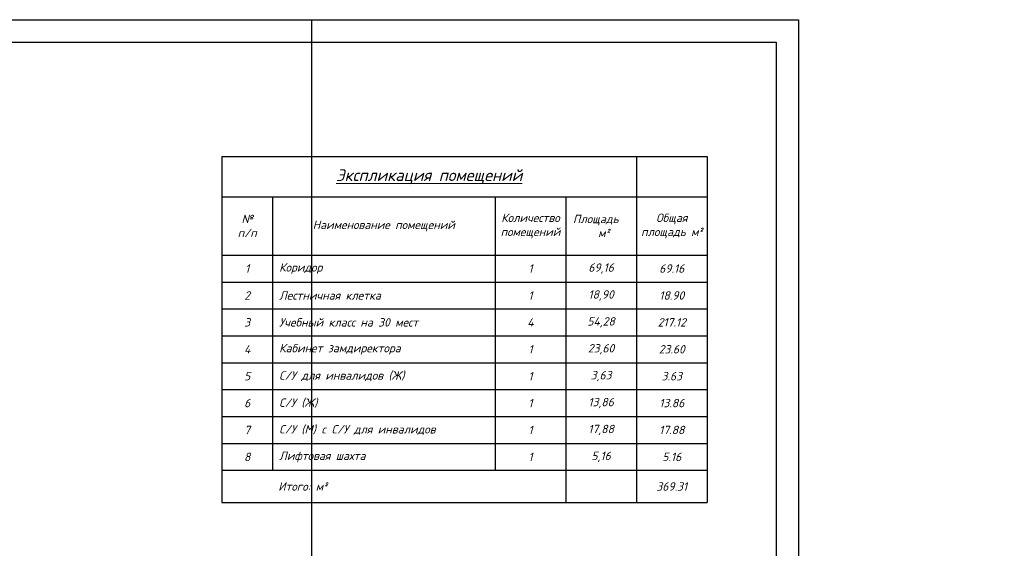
# Model space of a CAD drawing. Header units: millimetres. Extents: x 1114507 to 93926427, y 174473 to 817039.
# Tile 235 of 256: x 1635201 to 1657153, y 773683 to 785472. Entities that reach past the tile are written whole.
import ezdxf

# ---------------------------------------------------------------- set-up
doc = ezdxf.new("R2010")
doc.units = ezdxf.units.MM
doc.layers.add('Размер 1', color=251, linetype='Continuous', lineweight=20)
doc.styles.add('iso', font='isocpeur.TTF')
doc.styles.add('ISOCPEUR 1', font='isocpeur.TTF')
doc.styles.add('Текст1', font='isocpeui.ttf', dxfattribs={"height": 300})

# ---------------------------------------------------------------- blocks, each defined once
blk = doc.blocks.new('*T1492')
at = {"layer": 'Размер 1', "color": 0, "linetype": 'ByBlock', "lineweight": -2, "ltscale": 100, "transparency": 16777216}
for p, q in [((0, 0), (10815, 0)), ((0, 0), (0, -7716)), ((9240, 0), (9240, -7716)), ((10815, 0), (10815, -7716)), ((0, -896), (10815, -896)), ((1125, -896), (1125, -6996)), ((6090, -896), (6090, -6996)), ((7665, -896), (7665, -7716)), ((0, -2196), (10815, -2196)), ((0, -2796), (10815, -2796)), ((0, -3396), (10815, -3396)), ((0, -3996), (10815, -3996)), ((0, -4596), (10815, -4596)), ((0, -5196), (10815, -5196)), ((0, -5796), (10815, -5796)), ((0, -6396), (10815, -6396)), ((0, -6996), (10815, -6996)), ((0, -7716), (10815, -7716))]:
    blk.add_line(p, q, dxfattribs=at)
at = {"layer": 'Размер 1', "color": 0, "lineweight": 15, "ltscale": 100, "transparency": 16777216}
for s, insert, char_height, width, attachment_point, style in [('{\\fISOCPEUR|b1|i1|c204|p34;\\L\\C7;Экспликация помещений}', (4620, -448), 262.5, 9120, 5, 'iso'), ('{\\fISOCPEUR|b1|i1|c204|p34;№\\Pп/п}', (562, -1546), 187.5, 1005, 5, 'iso'), ('{\\fISOCPEUR|b1|i1|c204|p34;\\C7;Количество помещений}', (6878, -1546), 187.5, 1455, 5, 'iso'), ('{\\fISOCPEUR|b1|i1|c204|p34;\\C7;Площадь     м²}', (8452, -1546), 187.5, 1455, 5, 'iso'), ('{\\fISOCPEUR|b1|i1|c204|p34;Общая площадь м²}', (10028, -1546), 187.5, 1455, 5, 'iso'), ('{\\fISOCPEUR|b1|i1|c204|p34;\\C7;Наименование помещений }', (3608, -1546), 187.5, 4845, 5, 'iso'), ('Коридор', (1275, -2496), 187.5, 4665, 4, 'Текст1'), ('{\\fISOCPEUR|b0|i1|c204|p34;69.16}', (10028, -2496), 187.5, 1455, 5, 'iso'), ('Лестничная клетка ', (1275, -3096), 187.5, 4665, 4, 'Текст1'), ('{\\fISOCPEUR|b0|i1|c204|p34;18.90}', (10028, -3096), 187.5, 1455, 5, 'iso'), ('\\A1;Учебный класс на 30 мест ', (1275, -3696), 187.5, 4665, 4, 'Текст1'), ('{\\fISOCPEUR|b0|i1|c204|p34;217.12}', (10028, -3696), 187.5, 1455, 5, 'iso'), ('\\A1;Кабинет замдиректора', (1275, -4296), 187.5, 4665, 4, 'Текст1'), ('{\\fISOCPEUR|b0|i1|c204|p34;23.60}', (10028, -4296), 187.5, 1455, 5, 'iso'), ('С/У для инвалидов (Ж)', (1275, -4896), 187.5, 4665, 4, 'Текст1'), ('{\\fISOCPEUR|b0|i1|c204|p34;3,63}', (8452, -4896), 187.5, 1455, 5, 'iso'), ('{\\fISOCPEUR|b0|i1|c204|p34;3.63}', (10028, -4896), 187.5, 1455, 5, 'iso'), ('С/У (Ж)', (1275, -5496), 187.5, 4665, 4, 'Текст1'), ('{\\fISOCPEUR|b0|i1|c204|p34;13.86}', (10028, -5496), 187.5, 1455, 5, 'iso'), ('С/У (М) c С/У для инвалидов ', (1275, -6096), 187.5, 4665, 4, 'Текст1'), ('{\\fISOCPEUR|b0|i1|c204|p34;17.88}', (10028, -6096), 187.5, 1455, 5, 'iso'), ('Лифтовая шахта', (1275, -6696), 187.5, 4665, 4, 'Текст1'), ('{\\fISOCPEUR|b0|i1|c204|p34;5.16}', (10028, -6696), 187.5, 1455, 5, 'iso'), ('{\\fISOCPEUR|b0|i1|c204|p34;\\C158;          Итого: м²}', (60, -7356), 187.5, 7545, 4, 'iso')]:
    blk.add_mtext(s, dxfattribs=dict(at, insert=insert, char_height=char_height, width=width, attachment_point=attachment_point, style=style))
at = {"layer": 'Размер 1', "color": 7, "lineweight": 15, "ltscale": 100, "transparency": 16777216, "char_height": 187.5, "attachment_point": 5, "style": 'iso'}
for s, insert, width in [('{\\fISOCPEUR|b0|i1|c204|p34;1}', (562, -2496), 1005), ('{\\fISOCPEUR|b0|i1|c204|p34;1', (6878, -2496), 1455), ('{\\fISOCPEUR|b0|i1|c204|p34;69,16}', (8452, -2496), 1455), ('{\\fISOCPEUR|b0|i1|c204|p34;2}', (562, -3096), 1005), ('{\\fISOCPEUR|b0|i1|c204|p34;1', (6878, -3096), 1455), ('{\\fISOCPEUR|b0|i1|c204|p34;18,90}', (8452, -3096), 1455), ('{\\fISOCPEUR|b0|i1|c204|p34;3}', (562, -3696), 1005), ('{\\fISOCPEUR|b0|i1|c204|p34;4', (6878, -3696), 1455), ('{\\fISOCPEUR|b0|i1|c204|p34;54,28}', (8452, -3696), 1455), ('{\\fISOCPEUR|b0|i1|c204|p34;4}', (562, -4296), 1005), ('{\\fISOCPEUR|b0|i1|c204|p34;1', (6878, -4296), 1455), ('{\\fISOCPEUR|b0|i1|c204|p34;23,60}', (8452, -4296), 1455), ('{\\fISOCPEUR|b0|i1|c204|p34;5}', (562, -4896), 1005), ('{\\fISOCPEUR|b0|i1|c204|p34;1', (6878, -4896), 1455), ('{\\fISOCPEUR|b0|i1|c204|p34;6}', (562, -5496), 1005), ('{\\fISOCPEUR|b0|i1|c204|p34;1', (6878, -5496), 1455), ('{\\fISOCPEUR|b0|i1|c204|p34;13,86}', (8452, -5496), 1455), ('{\\fISOCPEUR|b0|i1|c204|p34;7}', (562, -6096), 1005), ('{\\fISOCPEUR|b0|i1|c204|p34;1', (6878, -6096), 1455), ('{\\fISOCPEUR|b0|i1|c204|p34;17,88}', (8452, -6096), 1455), ('{\\fISOCPEUR|b0|i1|c204|p34;8}', (562, -6696), 1005), ('{\\fISOCPEUR|b0|i1|c204|p34;1', (6878, -6696), 1455), ('{\\fISOCPEUR|b0|i1|c204|p34;5,16}', (8452, -6696), 1455), ('{\\fISOCPEUR|b0|i1|c204|p34;369.31}', (10028, -7356), 1455)]:
    blk.add_mtext(s, dxfattribs=dict(at, insert=insert, width=width))

msp = doc.modelspace()

# ---------------------------------------------------------------- linework, layer by layer
at = {"color": 5, "elevation": 0}
msp.add_lwpolyline([(1599708.1, 785471.7), (1652566.1, 785471.7), (1652566.1, 755771.7), (1599708.1, 755771.7)], close=True, dxfattribs=at)
at = {"color": 5, "lineweight": 30, "elevation": 0}
msp.add_lwpolyline([(1601708.1, 784971.7), (1652066.1, 784971.7), (1652066.1, 756271.7), (1601708.1, 756271.7)], close=True, dxfattribs=at)
at = {"layer": 'Defpoints', "color": 3, "linetype": 'ByBlock', "elevation": 0}
msp.add_lwpolyline([(1599708.1, 785471.7), (1641708.1, 785471.7), (1641708.1, 755771.7), (1599708.1, 755771.7)], close=True, dxfattribs=at)

# ---------------------------------------------------------------- block references
msp.add_blockref('*T1492', (1639710.8, 782417.7))

# ---------------------------------------------------------------- texts
at = {"linetype": 'ByBlock', "lineweight": 30, "ltscale": 10, "insert": (1197603, 784433.1, 0), "char_height": 250, "width": 18040, "attachment_point": 1, "style": 'ISOCPEUR 1'}
msp.add_mtext('     Рабочая документация по объекту: {\\C7;школы ^J}     Настоящий проект выполнен на основании чертежей марки АС, ВК и ОВ в соответствии с требованиями КМК и ПУЭ.\\P     Внешнее электроснабжение решается в отдельном проекте "Внутриплощадочных сетей"\\P     Проект энергоснабжения школы.\\P     Установленная мощность 33,6 кВт; Расчетная мощность 30,2 кВт  \\P     По надежности энергоснабжения школа относится к потребителям II категории.\\P\\pi1291.6675,t0,19518.5175;{\\LСиловое электрооборудование:\\P\\pi0,tz;}     В качестве вводно-распределительного и силового щита принят щит {\\C0;ПР11-3060-21УЗ (изготовить индв. по заказу) }. В качестве осветительного и силового щита принять щит ЩРВ-6 {\\C0;(изготовить индв. по заказу)} и щит комплектный ОЩВ.\\P\\pt0,19518.5175;     Электропотребителями здания  являются: освещение, штепсельные розетки, электропотребители технологического оборудования. Главный распределительный щит, силовые щиты и щиты освещения приняты сборными с модульными автоматическими выключателями с установкой на DIN-рейку по индивидуальному заказу. В распределительных щитах предусматривается устройство заземляющей шины. Фазораспределение злектронагрузок должно быть равномерным. Автоматические выключатели на розеточных группах имеют устройства  защитного отключения. \\P\\ptz;     Силовыми электроприемниками являются потребители сантехнического и технологического оборудования помещений. Магистральные и распределительные сети выполняются медным кабелем ВВГнг  в винипластовых  трубах в стенах срыто под штукатуркой. Ответвительные коробки установить скрыто на стене.\\P     1.  Розетки разместить на высоте 1800 мм от чистого пола в  помещениях   для  пребывания  детей  (А также см. уточнение по плану)  согласно пункта 12.34 КМК КМК КМК 2.04.17-19. ^J     2.  Выключатели во всех помещениях разместить на высоте 1800 мм.  Отступ от проёмов дверей - 200 мм, а также см. уточнение по плану.^J  Допускается установка выключателей под потолком с управлением при помощи шнура. ПУЭ п. 6.6.31.^J  Установка штепсельных розеток в ванных комнатах, душевых, мыльных помещениях бань, помещениях, содержащих нагреватели для саун (далее по тексту «саунах»), а также в стиральных помещениях прачечных не допускается ПУЭ п. 7.1.48.^JМинимальное расстояние от выключателей, штепсельных розеток и элементов электроустановок до газопроводов должно быть не менее 0,5 м ПУЭ п. 7.1.50.\\P{\\O      \\L\\oЭлектроосвещение}\\P     В соответствии КМК КМК 2.01.05-19. в проекте предусматривается общее рабочее, эвакуационное освещение на напряжение 220В.  Рабочее освещение предусматривается во всех помещениях комплекса, эвакуационное - в коридорах, в фойе, лестничных клетках, вестибюле. На выходах по пути эвакуации устанавливаются световые указатели "Выход" с аккумуляторными  батареями. Светильники аварийного освещения обозначаются значком "А" и выбираются из числа светильников рабочего освещения и питаются от щита ЩАО. Управление освещением выполняется включателями, устанавливаемыми по месту. Выбор светильников произведен в соответствии с назначением помещений, их конструктивными особенностями и характеристикой окружающей среды. В качестве источников света приняты светильники потолочные светодиодные LED панели и {\\C0;светодиодные линейные светильники} . Групповые сети освещения выполняются медным кабелем ВВГнг в винипластовой трубе.\\P\\pi1896.36,t0,28627.16;{\\LЗаземление}\\P\\pi0,tz;     Для защиты от поражения  электрическим током применяется система заземления TN-S  (используется 3я и 5я  жила  кабеля) и выполняется уравнивание потенциалов. Все металлические нетоковедущие части электрооборудования подлежат заземлению. В качестве заземляющих проводников используются нулевые провода сети и специальные заземляющие проводники, прокладываемые совместно с рабочими проводниками от электрощитов до электропотребителей. Сопротивление растеканию тока заземляющих устройств не должно превышать 4 Ом в любое время года. Внутренний контур заземления необходимо присоединить к наружному контуру заземления. Защита от заноса высокого потенциала и уравнивание потенциалов выполняется путем присоединения металлической арматуры фундаментов к горизонтальному  заземлителю. Все соединения выполнить сваркой.', dxfattribs=at)

doc.saveas('drawing.dxf')
